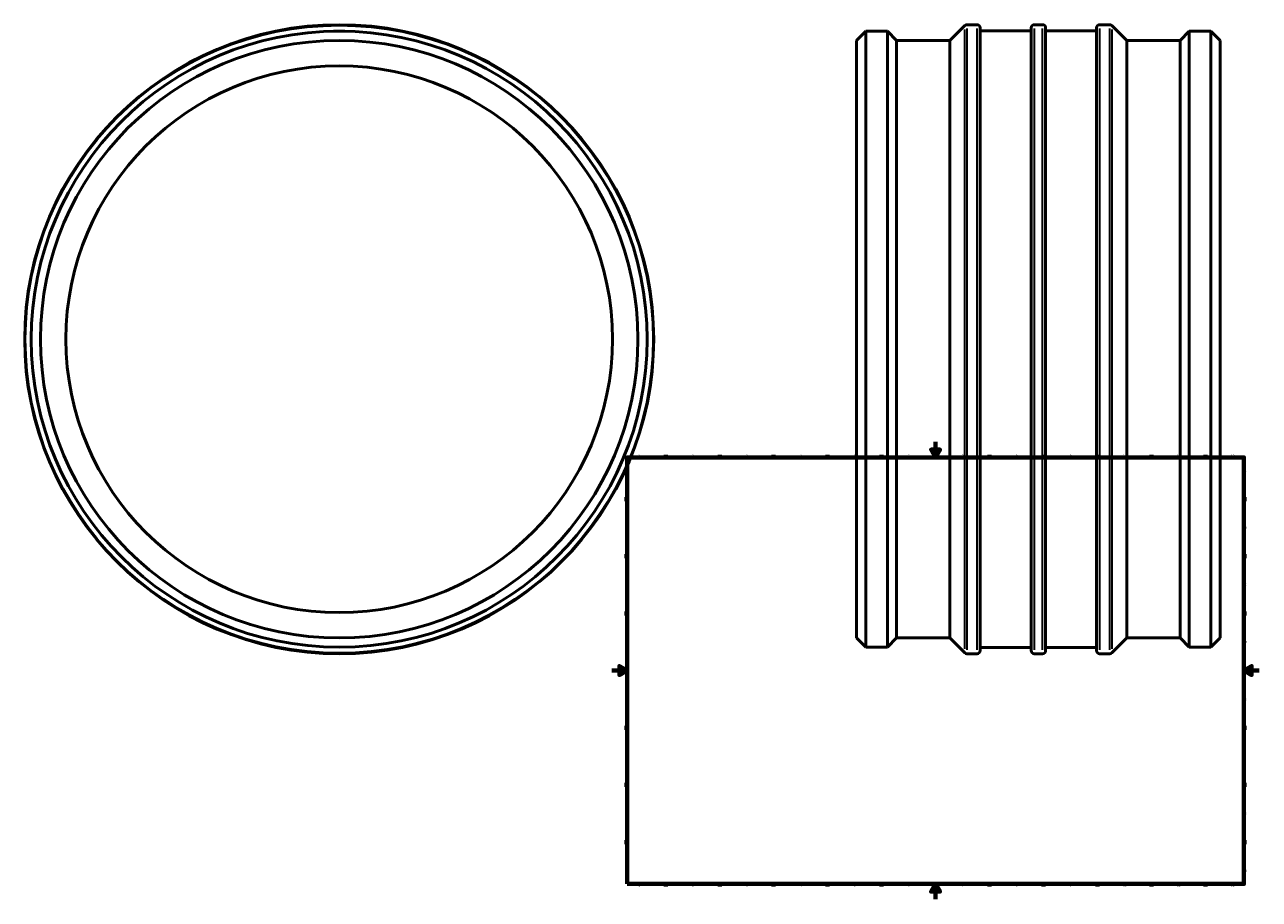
# Model space of a CAD drawing. Header units: millimetres. Extents: x -763 to 2242, y -1086 to 2721.
# Tile 2 of 7: x -763 to 841, y 0 to 1136. Entities that reach past the tile are written whole.
import ezdxf

# ---------------------------------------------------------------- set-up
doc = ezdxf.new("R2010")
doc.units = ezdxf.units.MM
for name, color, linetype, lineweight in [('Border (ANSI)', 7, 'Continuous', 70), ('Visible (ANSI)', 7, 'Continuous', 50), ('Visible Narrow (ANSI)', 7, 'Continuous', 35)]:
    doc.layers.add(name, color=color, linetype=linetype, lineweight=lineweight)
doc.styles.add('Note Text (ANSI)', font='tahoma.ttf')

# ---------------------------------------------------------------- blocks, each defined once
blk = doc.blocks.new('Borders Default Border')
at = {"layer": 'Border (ANSI)'}
for p, q in [((70.1, 574), (70.1, 577.4)), ((140.2, 574), (140.2, 577.4)), ((210.2, 574), (210.2, 577.4)), ((280.3, 574), (280.3, 577.4)), ((350.4, 574), (350.4, 577.4)), ((490.6, 574), (490.6, 577.4)), ((560.7, 574), (560.7, 577.4)), ((630.8, 574), (630.8, 577.4)), ((700.8, 574), (700.8, 577.4)), ((770.9, 574), (770.9, 577.4)), ((20, 519.7), (16.6, 519.7)), ((821, 519.7), (824.4, 519.7)), ((20, 445.5), (16.6, 445.5)), ((821, 445.5), (824.4, 445.5)), ((20, 371.2), (16.6, 371.2)), ((821, 371.2), (824.4, 371.2)), ((20, 222.7), (16.6, 222.7)), ((821, 222.7), (824.4, 222.7)), ((20, 148.5), (16.6, 148.5)), ((821, 148.5), (824.4, 148.5)), ((20, 74.3), (16.6, 74.3)), ((821, 74.3), (824.4, 74.3)), ((70.1, 20), (70.1, 16.6)), ((140.2, 20), (140.2, 16.6)), ((210.2, 20), (210.2, 16.6)), ((280.3, 20), (280.3, 16.6)), ((350.4, 20), (350.4, 16.6)), ((490.6, 20), (490.6, 16.6)), ((560.7, 20), (560.7, 16.6)), ((630.8, 20), (630.8, 16.6)), ((700.8, 20), (700.8, 16.6)), ((770.9, 20), (770.9, 16.6))]:
    blk.add_line(p, q, dxfattribs=at)
at = {"layer": 'Border (ANSI)', "flags": 128}
for points in [[(420.5, 594), (420.5, 574), (414.7, 584), (426.3, 584), (420.5, 574)], [(20, 20), (20, 574), (821, 574), (821, 20), (20, 20)], [(0, 297), (20, 297), (10, 302.8), (10, 291.2), (20, 297)], [(841, 297), (821, 297), (831, 302.8), (831, 291.2), (821, 297)], [(420.5, 0), (420.5, 20), (414.7, 10), (426.3, 10), (420.5, 20)]]:
    blk.add_lwpolyline(points, dxfattribs=at)
at = {"layer": 'Border (ANSI)', "color": 230, "true_color": 0xff0080, "char_height": 3.05, "attachment_point": 7, "style": 'Note Text (ANSI)'}
for s, insert in [('1', (34.4, 574.4)), ('2', (104.2, 574.4)), ('3', (174.3, 574.3)), ('4', (244.2, 574.4)), ('5', (314.5, 574.3)), ('6', (384.5, 574.3)), ('7', (454.6, 574.4)), ('8', (524.6, 574.3)), ('9', (594.7, 574.3)), ('10', (664, 574.3)), ('11', (734, 574.4)), ('12', (804.1, 574.4)), ('A', (16.8, 555.4)), ('A', (821.6, 555.4)), ('B', (17.1, 481.1)), ('B', (822, 481.1)), ('C', (17, 406.8)), ('C', (821.8, 406.8)), ('D', (17, 332.6)), ('D', (821.8, 332.6)), ('E', (17.2, 258.4)), ('E', (822.1, 258.4)), ('F', (17.3, 184.1)), ('F', (822.1, 184.1)), ('G', (16.8, 109.8)), ('G', (821.7, 109.8)), ('H', (17, 35.6)), ('H', (821.8, 35.6)), ('1', (34.4, 16.6)), ('2', (104.2, 16.6)), ('3', (174.3, 16.5)), ('4', (244.2, 16.6)), ('5', (314.5, 16.5)), ('6', (384.5, 16.5)), ('7', (454.6, 16.6)), ('8', (524.6, 16.5)), ('9', (594.7, 16.5)), ('10', (664, 16.5)), ('11', (734, 16.6)), ('12', (804.1, 16.6))]:
    blk.add_mtext(s, dxfattribs=dict(at, insert=insert))

msp = doc.modelspace()

# ---------------------------------------------------------------- linework, layer by layer
at = {"layer": 'Visible (ANSI)'}
for p, q in [((-354.041, 1127.427), (-361.541, 1127.427)), ((-361.541, 1127.357), (-361.541, 1127.427)), ((-346.541, 1127.427), (-354.041, 1127.427)), ((-346.541, 1127.357), (-346.541, 1127.427)), ((318.031, 1115.427), (330.031, 1127.427)), ((330.031, 327.427), (330.031, 1127.427)), ((330.031, 1127.427), (336.491, 1127.427)), ((336.491, 1127.427), (351.491, 1127.427)), ((351.491, 1127.427), (357.951, 1127.427)), ((357.951, 327.427), (357.951, 1127.427)), ((369.951, 1115.427), (357.951, 1127.427)), ((439.131, 1115.427), (458.435, 1134.731)), ((461.323, 1135.927), (474.426, 1135.927)), ((478.511, 1131.842), (478.511, 323.012)), ((478.511, 1127.757), (544.591, 1127.757)), ((544.591, 323.012), (544.591, 1131.842)), ((548.676, 1135.927), (559.386, 1135.927)), ((563.471, 1131.842), (563.471, 323.012)), ((563.471, 1127.757), (629.551, 1127.757)), ((629.551, 323.012), (629.551, 1131.842)), ((633.636, 1135.927), (646.739, 1135.927)), ((668.931, 1115.427), (649.628, 1134.731)), ((738.111, 1115.427), (750.111, 1127.427)), ((750.111, 327.427), (750.111, 1127.427)), ((750.111, 1127.427), (756.571, 1127.427)), ((771.571, 1127.427), (756.571, 1127.427)), ((771.571, 1127.427), (778.031, 1127.427)), ((778.031, 327.427), (778.031, 1127.427)), ((790.031, 1115.427), (778.031, 1127.427)), ((318.031, 339.427), (318.031, 1115.427)), ((369.951, 339.427), (369.951, 1115.427)), ((369.951, 1115.427), (439.131, 1115.427)), ((439.131, 339.427), (439.131, 1115.427)), ((668.931, 339.427), (668.931, 1115.427)), ((668.931, 1115.427), (738.111, 1115.427)), ((738.111, 339.427), (738.111, 1115.427)), ((790.031, 339.427), (790.031, 1115.427)), ((318.031, 339.427), (330.031, 327.427)), ((369.951, 339.427), (357.951, 327.427)), ((369.951, 339.427), (439.131, 339.427)), ((439.131, 339.427), (458.435, 320.124)), ((668.931, 339.427), (649.628, 320.124)), ((668.931, 339.427), (738.111, 339.427)), ((738.111, 339.427), (750.111, 327.427)), ((790.031, 339.427), (778.031, 327.427)), ((330.031, 327.427), (357.951, 327.427)), ((478.511, 327.097), (544.591, 327.097)), ((563.471, 327.097), (629.551, 327.097)), ((750.111, 327.427), (778.031, 327.427)), ((461.323, 318.927), (474.426, 318.927)), ((548.676, 318.927), (559.386, 318.927)), ((633.636, 318.927), (646.739, 318.927))]:
    msp.add_line(p, q, dxfattribs=at)
for radius in [408.5, 400, 388, 355]:
    msp.add_circle((-354.041, 727.427), radius, dxfattribs=at)
for centre, start, end in [((461.323, 1131.842), 90, 135), ((474.426, 1131.842), 0, 90), ((548.676, 1131.842), 90, 180), ((559.386, 1131.842), 0, 90), ((633.636, 1131.842), 90, 180), ((646.739, 1131.842), 45, 90), ((474.426, 323.012), 270, 0), ((548.676, 323.012), 180, 270), ((559.386, 323.012), 270, 0), ((633.636, 323.012), 180, 270), ((461.323, 323.012), 225, 270), ((646.739, 323.012), 270, 315)]:
    msp.add_arc(centre, 4.085, start, end, dxfattribs=at)
for points, knots in [([(351.491, 1127.427), (351.491, 1127.427), (351.303, 1127.424), (350.538, 1127.41), (349.96, 1127.401), (348.629, 1127.383), (347.785, 1127.374), (345.937, 1127.361), (344.933, 1127.357), (343.049, 1127.357), (342.045, 1127.361), (340.197, 1127.374), (339.354, 1127.383), (338.022, 1127.401), (337.445, 1127.41), (336.679, 1127.424), (336.491, 1127.427), (336.491, 1127.427)], [1.13008849, 1.13008849, 1.13008849, 1.13008849, 1.41261061, 1.41261061, 1.69513273, 1.69513273, 1.97765485, 1.97765485, 2.26017698, 2.26017698, 2.5426991, 2.5426991, 2.82522122, 2.82522122, 3.10774334, 3.10774334, 3.39026546, 3.39026546, 3.39026546, 3.39026546]), ([(771.571, 1127.427), (771.571, 1127.427), (771.383, 1127.424), (770.618, 1127.41), (770.04, 1127.401), (768.709, 1127.383), (767.865, 1127.374), (766.017, 1127.361), (765.013, 1127.357), (764.071, 1127.357), (763.129, 1127.357), (762.125, 1127.361), (760.277, 1127.374), (759.434, 1127.383), (758.102, 1127.401), (757.525, 1127.41), (756.759, 1127.424), (756.571, 1127.427), (756.571, 1127.427)], [3.39026546, 3.39026546, 3.39026546, 3.39026546, 3.67278758, 3.67278758, 3.95530971, 3.95530971, 4.23783183, 4.23783183, 4.52035395, 4.52035395, 4.52035395, 4.80287607, 4.80287607, 5.0853982, 5.0853982, 5.36792032, 5.36792032, 5.65044244, 5.65044244, 5.65044244, 5.65044244])]:
    msp.add_open_spline(points, degree=3, knots=knots, dxfattribs=at)
at = {"layer": 'Visible Narrow (ANSI)'}
for p, q in [((458.435, 325.138), (458.435, 1129.716)), ((461.323, 1130.898), (461.323, 323.957)), ((474.426, 323.957), (474.426, 1130.898)), ((548.676, 1130.898), (548.676, 323.957)), ((559.386, 323.957), (559.386, 1130.898)), ((633.636, 1130.898), (633.636, 323.957)), ((646.739, 323.957), (646.739, 1130.898)), ((649.628, 1129.716), (649.628, 325.138))]:
    msp.add_line(p, q, dxfattribs=at)
msp.add_circle((-354.041, 727.427), 407.304, dxfattribs=at)

# ---------------------------------------------------------------- block references
msp.add_blockref('Borders Default Border', (0, 0))

doc.saveas('drawing.dxf')
